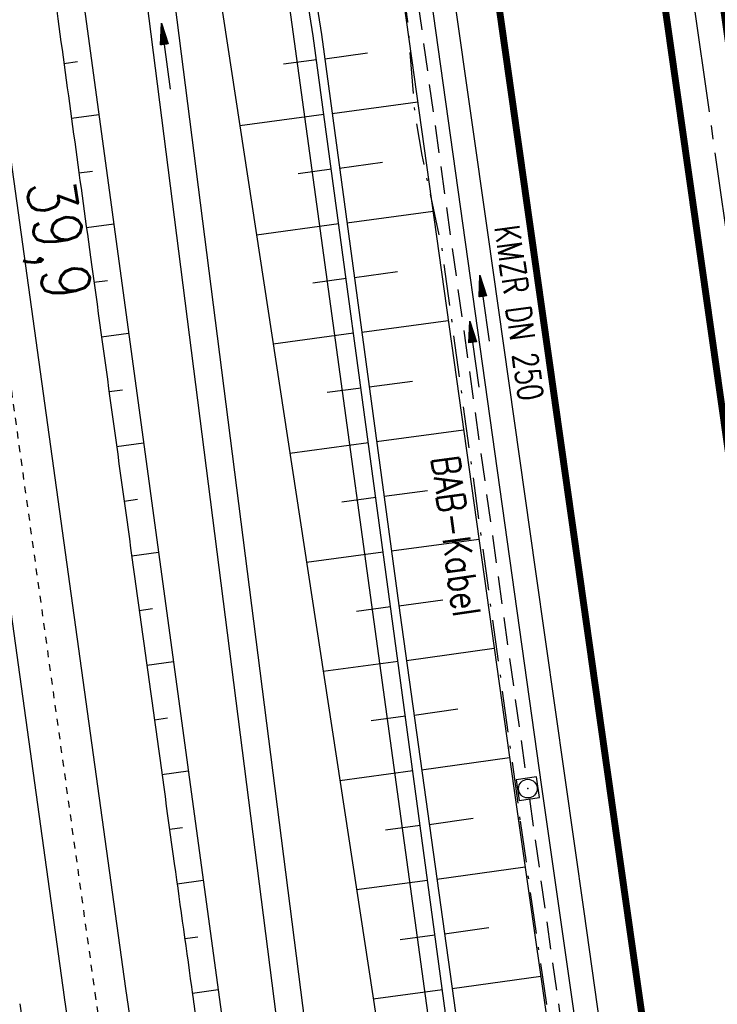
# Model space of a CAD drawing. Extents: x 446457 to 447032, y 444506 to 445688.
# Tile 28 of 83: x 446728 to 446778, y 444801 to 444872. Entities that reach past the tile are written whole.
import ezdxf
from ezdxf.enums import TextEntityAlignment as Align

# ---------------------------------------------------------------- set-up
doc = ezdxf.new("R2010")
doc.units = 0
doc.header["$LTSCALE"] = 2
doc.header["$MEASUREMENT"] = 0
for name, pattern in [('ACAD_ISO10W100W', [0.5, 0.25, -0.25]), ('ACHSE', [5.5, 4, -0.5, 0.5, -0.5]), ('AUSGEZOGEN', [0]), ('BAB-FM2', [2.6, 1.5, -0.5, 0.1, -0.5]), ('GESTRICH-X2', [1.5, 1, -0.5])]:
    doc.linetypes.add(name, pattern=pattern)
doc.layers.get('0').update_dxf_attribs({"linetype": 'AUSGEZOGEN'})
for name, color, linetype in [('203-GRENZL-BAB', 7, 'AUSGEZOGEN'), ('ACHSETOP', 250, 'ACHSE'), ('BAB_FM', 5, 'BAB-FM2'), ('BOESCHG', 250, 'AUSGEZOGEN'), ('DB-Bahnachse', 7, 'CONTINUOUS'), ('DB-Böschungen', 15, 'CONTINUOUS'), ('DB-Gleisachse', 7, 'CONTINUOUS'), ('DB-Kabelanlagen', 15, 'CONTINUOUS'), ('FBRTOP', 250, 'AUSGEZOGEN'), ('KANAL', 7, 'GESTRICH-X2'), ('MULDE', 250, 'AUSGEZOGEN'), ('PFEIL', 7, 'CONTINUOUS'), ('PFEILTOP', 200, 'AUSGEZOGEN'), ('SCHSYMBOL', 200, 'AUSGEZOGEN'), ('TEXTO', 4, 'CONTINUOUS')]:
    doc.layers.add(name, color=color, linetype=linetype)
doc.styles.add('ROMANS', font='romans.shx', dxfattribs={"width": 0.8})

# ---------------------------------------------------------------- blocks, each defined once
blk = doc.blocks.new('20')
blk.add_lwpolyline([(-0.754, -0.751), (0.754, -0.751), (0.754, 0.75), (-0.754, 0.75)], close=True)
blk.add_circle((0, 0), 0.676)
blk.add_point((0, 0))
blk = doc.blocks.new('PFEIL2')
at = {"color": 0}
for p, q in [((0.88, 0.002), (-2.401, -0.012)), ((0.881, -0.271), (0.879, 0.276)), ((0.879, 0.276), (2.429, 0.009)), ((0.911, 0.27), (0.879, 0.265)), ((0.965, 0.261), (0.879, 0.246)), ((1.019, 0.252), (0.879, 0.228)), ((1.073, 0.242), (0.879, 0.209)), ((1.127, 0.233), (0.879, 0.191)), ((1.181, 0.224), (0.879, 0.172)), ((1.235, 0.214), (0.879, 0.154)), ((1.289, 0.205), (0.879, 0.135)), ((1.343, 0.196), (0.879, 0.117)), ((1.397, 0.187), (0.879, 0.098)), ((1.451, 0.177), (0.879, 0.08)), ((1.505, 0.168), (0.879, 0.061)), ((1.559, 0.159), (0.88, 0.043)), ((1.613, 0.149), (0.88, 0.024)), ((1.668, 0.14), (0.88, 0.006)), ((1.722, 0.131), (0.88, -0.013)), ((1.776, 0.121), (0.88, -0.031)), ((1.83, 0.112), (0.88, -0.05)), ((1.884, 0.103), (0.88, -0.068)), ((1.938, 0.094), (0.88, -0.087)), ((1.992, 0.084), (0.88, -0.105)), ((2.046, 0.075), (0.88, -0.124)), ((2.1, 0.066), (0.88, -0.142)), ((2.154, 0.056), (0.88, -0.161)), ((2.208, 0.047), (0.88, -0.179)), ((2.262, 0.038), (0.881, -0.198)), ((2.316, 0.029), (0.881, -0.216)), ((2.37, 0.019), (0.881, -0.235)), ((2.424, 0.01), (0.881, -0.253)), ((2.429, 0.009), (0.881, -0.271))]:
    blk.add_line(p, q, dxfattribs=at)

msp = doc.modelspace()

# ---------------------------------------------------------------- linework, layer by layer
at = {"layer": '203-GRENZL-BAB', "flags": 128}
msp.add_lwpolyline([(446735.972, 444955.437), (446760.978, 444773.123)], dxfattribs=at)
at = {"layer": 'ACHSETOP', "color": 0}
msp.add_lwpolyline([(446727.829, 445217.172), (446745.371, 445093.409), (446759.404, 444994.398), (446773.437, 444895.388), (446790.978, 444771.625), (446808.52, 444647.862), (446822.553, 444548.851), (446824.482, 444535.242)], dxfattribs=at)
at = {"layer": 'BAB_FM', "flags": 128}
msp.add_lwpolyline([(446750.357, 444916.447), (446753.511, 444888.284), (446755.806, 444872.217), (446756.312, 444865.582), (446756.828, 444862.54), (446758.279, 444855.766), (446761.148, 444834.715), (446763.96, 444814.273)], dxfattribs=at)
at = {"layer": 'BAB_FM'}
msp.add_lwpolyline([(446763.96, 444814.273), (446768.46, 444782.786), (446771.319, 444762.583), (446773.319, 444748.218), (446774.063, 444742.877), (446776.155, 444738.118), (446776.993, 444735.815), (446777.924, 444729.818)], dxfattribs=at)
at = {"layer": 'BOESCHG'}
for p, q in [((446749.801, 444869.535), (446752.89, 444869.954)), ((446749.208, 444869.452), (446746.812, 444869.128)), ((446750.337, 444865.572), (446756.534, 444866.41)), ((446749.745, 444865.488), (446743.649, 444864.663)), ((446750.874, 444861.608), (446753.981, 444862.028)), ((446750.282, 444861.525), (446747.87, 444861.198)), ((446751.41, 444857.644), (446757.644, 444858.488)), ((446750.818, 444857.561), (446744.858, 444856.754)), ((446751.947, 444853.68), (446755.073, 444854.103)), ((446751.355, 444853.597), (446748.928, 444853.268)), ((446752.483, 444849.716), (446758.754, 444850.565)), ((446751.891, 444849.633), (446746.067, 444848.845)), ((446753.02, 444845.752), (446756.165, 444846.178)), ((446752.428, 444845.669), (446749.985, 444845.339)), ((446753.557, 444841.788), (446759.864, 444842.642)), ((446752.964, 444841.705), (446747.275, 444840.935)), ((446754.093, 444837.825), (446757.256, 444838.253)), ((446753.501, 444837.742), (446751.043, 444837.409)), ((446754.63, 444833.861), (446760.974, 444834.72)), ((446754.038, 444833.778), (446748.484, 444833.026)), ((446754.574, 444829.814), (446752.101, 444829.479)), ((446755.166, 444829.897), (446758.348, 444830.328)), ((446755.716, 444825.935), (446762.081, 444826.82)), ((446755.109, 444825.85), (446749.693, 444825.118)), ((446755.645, 444821.886), (446753.157, 444821.55)), ((446756.267, 444821.973), (446759.452, 444822.416)), ((446756.818, 444818.011), (446763.191, 444818.898)), ((446756.18, 444817.922), (446750.902, 444817.209)), ((446757.369, 444814.049), (446760.56, 444814.493)), ((446756.715, 444813.958), (446754.213, 444813.62)), ((446757.92, 444810.087), (446764.317, 444810.977)), ((446757.25, 444809.994), (446752.111, 444809.3)), ((446758.471, 444806.126), (446761.677, 444806.572)), ((446757.786, 444806.03), (446755.268, 444805.69)), ((446759.023, 444802.164), (446765.449, 444803.058)), ((446758.321, 444802.066), (446753.32, 444801.39))]:
    msp.add_line(p, q, dxfattribs=at)
at = {"layer": 'BOESCHG', "flags": 128}
for points in [[(446767.801, 444741.961), (446761.298, 444780.012), (446754.642, 444829.307), (446748.971, 444871.201), (446740.906, 444921.93), (446734.053, 444946.22), (446727.549, 444989.099), (446719.191, 445047.377), (446712.214, 445097.064), (446706.987, 445134.186), (446698.308, 445195.322), (446688.719, 445263.026), (446681.818, 445311.415), (446673.937, 445366.964), (446668.609, 445404.573), (446661.948, 445451.274), (446656.591, 445490.293), (446648.463, 445549.519), (446644.65, 445577.549)], [(446645.244, 445577.632), (446649.057, 445549.6), (446657.185, 445490.375), (446662.542, 445451.357), (446669.203, 445404.657), (446674.531, 445367.048), (446682.412, 445311.499), (446689.313, 445263.11), (446698.902, 445195.406), (446707.581, 445134.27), (446712.808, 445097.148), (446719.785, 445047.462), (446728.143, 444989.187), (446734.639, 444946.346), (446741.491, 444922.058), (446749.564, 444871.288), (446755.236, 444829.387), (446762.088, 444780.134), (446768.59, 444742.093)], [(446723.587, 444944.87), (446726.197, 444918.512), (446750.777, 444738.272), (446752.581, 444730.261)]]:
    msp.add_lwpolyline(points, dxfattribs=at)
at = {"layer": 'BOESCHG'}
msp.add_lwpolyline([(446732.992, 444928.703), (446735.17, 444920.137), (446762.603, 444740.652)], dxfattribs=at)
at = {"layer": 'DB-Bahnachse', "linetype": 'ACAD_ISO10W100W'}
for p, q in [((446725.993, 444853.404), (446733.142, 444801.839)), ((446733.142, 444801.839), (446739.558, 444757.357))]:
    msp.add_line(p, q, dxfattribs=at)
at = {"layer": 'DB-Böschungen'}
for p, q in [((446730.903, 444869.182), (446731.896, 444869.318)), ((446731.447, 444865.22), (446733.429, 444865.49)), ((446731.991, 444861.257), (446732.98, 444861.392)), ((446732.535, 444857.294), (446734.51, 444857.563)), ((446733.08, 444853.331), (446734.065, 444853.466)), ((446733.626, 444849.369), (446735.591, 444849.637)), ((446734.171, 444845.406), (446735.151, 444845.54)), ((446734.718, 444841.443), (446736.672, 444841.71)), ((446735.264, 444837.481), (446736.238, 444837.614)), ((446735.811, 444833.518), (446737.753, 444833.783)), ((446736.358, 444829.556), (446737.326, 444829.688)), ((446736.906, 444825.594), (446738.834, 444825.857)), ((446737.454, 444821.632), (446738.414, 444821.762)), ((446738.003, 444817.669), (446739.915, 444817.93)), ((446738.552, 444813.707), (446739.504, 444813.837)), ((446739.102, 444809.745), (446740.996, 444810.003)), ((446739.654, 444805.783), (446740.595, 444805.912)), ((446740.208, 444801.822), (446742.077, 444802.077))]:
    msp.add_line(p, q, dxfattribs=at)
msp.add_lwpolyline([(446720.197, 444947.158, 0), (446720.588, 444944.34, -0.000021), (446721.861, 444935.165, -0.000029), (446722.786, 444928.49, -0.002076), (446723.586, 444922.54, 0.002062), (446724.385, 444916.59, 0.000001), (446725.21, 444910.64, -0.000001), (446726.034, 444904.69), (446727.684, 444892.79, -0.000854), (446728.612, 444886.001, 0.000446), (446730.382, 444872.99, 0.000157), (446732.831, 444855.14, 0.000129), (446735.829, 444833.389, 0.000159), (446738.898, 444811.216, 0.000371), (446740.226, 444801.689, 0.000108), (446740.815, 444797.499, 0.000023), (446743.574, 444777.889, 0.000089), (446747.32, 444751.314, 0.000421), (446748.115, 444745.715, 0.00098), (446748.299, 444744.447, -0.000042), (446752.686, 444714.558, -0.000256), (446753.859, 444706.53, -0.000116), (446756.426, 444688.877)], format="xyb", dxfattribs=at)
at = {"layer": 'DB-Gleisachse', "linetype": 'Continuous'}
for p, q in [((446717.561, 444930.599), (446735.371, 444802.148)), ((446713.104, 444929.981), (446730.914, 444801.53)), ((446735.369, 444802.161), (446750.449, 444697.605)), ((446730.915, 444801.518), (446745.157, 444702.767))]:
    msp.add_line(p, q, dxfattribs=at)
at = {"layer": 'DB-Kabelanlagen', "linetype": 'Continuous'}
msp.add_line((446727.699, 444801.054), (446742.971, 444695.158), dxfattribs=at)
at = {"layer": 'FBRTOP', "const_width": 0.5}
for points in [[(446727.61, 445203.657, 0.000005), (446731.551, 445175.831, 0.000006)], [(446734.439, 445155.439, 0.000005), (446738.345, 445127.869, 0.000006), (446741.348, 445106.672, 0.000262)], [(446741.69, 445219.137, -0.000001), (446752.968, 445139.575, -0.000002), (446759.232, 445095.374), (446773.265, 444996.363), (446787.298, 444897.353, -0.000001), (446796.069, 444835.471, 0.000001), (446804.839, 444773.59, 0.000003), (446813.61, 444711.708, -0.000002), (446822.381, 444649.827, -0.000001), (446829.398, 444600.321, 0.000001), (446836.414, 444550.816, 0.000001), (446838.343, 444537.206, -0.000003)], [(446713.968, 445215.207, -0.000001), (446725.245, 445135.645, -0.000002), (446731.51, 445091.444), (446745.543, 444992.433), (446759.576, 444893.423, -0.000001), (446768.346, 444831.542, 0.000001), (446777.117, 444769.66, 0.000003), (446785.888, 444707.779, -0.000002), (446794.659, 444645.897, -0.000001), (446801.675, 444596.392, 0.000001), (446808.692, 444546.886, 0.000001), (446810.62, 444533.277, -0.000003)], [(446769.381, 444909.081, 0.000143), (446772.833, 444884.705, 0.000117), (446776.395, 444859.645, -0.00009), (446779.957, 444834.586, -0.000035), (446781.73, 444822.091, -0.000036), (446783.438, 444810.04, -0.000285), (446784.88, 444799.819, 0.000197), (446786.968, 444785.001, 0.000526), (446790.163, 444762.559, -0.000443), (446793.963, 444735.904, -0.000393), (446797.87, 444708.162, 0.000518), (446800.837, 444687.137, 0.000013), (446804.379, 444662.224, 0.000014), (446807.839, 444637.901, 0.000003), (446809.638, 444625.258, 0.000005), (446810.731, 444617.575, 0.000318)]]:
    msp.add_lwpolyline(points, format="xyb", dxfattribs=at)
at = {"layer": 'FBRTOP', "const_width": 0.5, "flags": 128}
msp.add_lwpolyline([(446675.464, 445601.135, -0.000029), (446678.25, 445581.617, -0.000083), (446679.221, 445574.799), (446686.226, 445525.578, -0.000461), (446689.716, 445500.849, 0.000412), (446693.207, 445476.12, 0.000274), (446696.649, 445451.977, -0.000308), (446700.09, 445427.835, -0.000041), (446704.161, 445399.134, -0.000053), (446707.341, 445376.683, -0.000068), (446710.752, 445352.56, 0.000201), (446714.163, 445328.437, 0.000066), (446717.769, 445303.036, -0.000029), (446721.374, 445277.636, -0.000013), (446726.042, 445244.733, -0.000025), (446728.415, 445227.994, -0.000188), (446731.776, 445204.216, 0.000116), (446735.137, 445180.439, 0.000098), (446738.601, 445156.005, -0.000125), (446742.066, 445131.571, -0.00007), (446745.54, 445107.001, 0.000053), (446749.014, 445082.431, 0.000033), (446753.825, 445048.448, 0.00007), (446756.101, 445032.394, 0.000049), (446757.103, 445025.342, 0.000008), (446763.022, 444983.696, 0.000035), (446769.863, 444935.597, 0.000241), (446770.853, 444928.663, 0.000398), (446771.036, 444927.389, -0.000146), (446771.22, 444926.116, -0.001113), (446773.396, 444910.738, 0.00067), (446776.99, 444885.182), (446784.076, 444835.289, -0.000024), (446786.402, 444818.904, -0.000012), (446791.075, 444785.975)], format="xyb", dxfattribs=at)
at = {"layer": 'FBRTOP'}
msp.add_lwpolyline([(446744.661, 445219.558, -0.000001), (446755.938, 445139.996, -0.000002), (446762.203, 445095.795), (446776.236, 444996.784), (446790.269, 444897.774, -0.000001), (446799.039, 444835.892, 0.000001), (446807.81, 444774.011, 0.000003), (446816.581, 444712.129, -0.000002), (446825.352, 444650.248, -0.000001), (446832.368, 444600.742, 0.000001), (446839.385, 444551.237, 0.000001), (446841.314, 444537.627, -0.000003)], format="xyb", dxfattribs=at)
at = {"layer": 'FBRTOP', "flags": 128}
msp.add_lwpolyline([(446751.088, 444930.986), (446751.888, 444925.267), (446754.573, 444906.358), (446757.961, 444882.402), (446761.586, 444856.946), (446765.06, 444832.373), (446768.579, 444807.741), (446772.055, 444782.961), (446775.573, 444758.453), (446779.031, 444733.878), (446782.509, 444709.246), (446784.24, 444696.93), (446786.021, 444684.548), (446787.78, 444672.221), (446789.511, 444659.873), (446791.251, 444647.58), (446793.004, 444635.179), (446794.779, 444622.902), (446796.519, 444610.487), (446798.313, 444598.209), (446800.05, 444585.9), (446801.541, 444575.397), (446805.283, 444548.901), (446807.032, 444536.59), (446807.568, 444532.844)], dxfattribs=at)
at = {"layer": 'KANAL'}
for p, q in [((446754.469, 444888.469), (446764.406, 444817.375)), ((446764.625, 444815.906), (446774.625, 444745.25))]:
    msp.add_line(p, q, dxfattribs=at)
at = {"layer": 'MULDE', "flags": 128}
for points in [[(446632.76, 445584.791), (446633.608, 445574.921), (446665.24, 445365.128), (446698.143, 445133.144), (446718.794, 444974.009), (446724.156, 444947.458), (446728.66, 444934.055), (446731.066, 444919.455), (446754.11, 444738.705), (446755.213, 444731.313)], [(446634.752, 445584.963), (446635.596, 445575.155), (446667.218, 445365.418), (446700.125, 445133.414), (446720.768, 444974.337), (446726.092, 444947.976), (446730.608, 444934.539), (446733.046, 444919.745), (446756.092, 444738.979), (446757.191, 444731.609)]]:
    msp.add_lwpolyline(points, dxfattribs=at)
msp.add_lwpolyline([(446655.38, 445579.089), (446655.562, 445577.599), (446664.661, 445513.439, 0.000111), (446664.661, 445513.438), (446674.016, 445447.685), (446683.45, 445381.918), (446685.67, 445367.192), (446692.019, 445321.074), (446702.162, 445249.877), (446712.351, 445177.345), (446717.884, 445137.416), (446722.601, 445105.661), (446732.645, 445033.351), (446742.506, 444964.091), (446742.894, 444960.738), (446753.36, 444889.065), (446763.527, 444816.503), (446773.642, 444745.743), (446773.725, 444744.445)], format="xyb", dxfattribs=at)
at = {"layer": 'MULDE'}
msp.add_lwpolyline([(446750.459, 444922.773), (446755.34, 444889.349), (446765.507, 444816.783), (446775.632, 444745.949), (446775.721, 444744.573)], dxfattribs=at)

# ---------------------------------------------------------------- block references
at = {"layer": 'PFEIL', "rotation": 97.97580000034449}
msp.add_blockref('PFEIL2', (446761.375, 444851.441), dxfattribs=at)
at = {"layer": 'PFEILTOP'}
for p, rotation in [((446738.284, 444869.695), 97.12624863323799), ((446760.635, 444848.119), 97.63172588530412)]:
    msp.add_blockref('PFEIL2', p, dxfattribs=dict(at, rotation=rotation))
at = {"layer": 'SCHSYMBOL', "rotation": 278.0671}
msp.add_blockref('20', (446764.517, 444816.643), dxfattribs=at)

# ---------------------------------------------------------------- texts
at = {"layer": 'BAB_FM', "style": 'ROMANS', "width": 0.8}
msp.add_text('BAB-Kabel', height=2, rotation=277.74274, dxfattribs=at).set_placement((446757.53, 444840.616))
at = {"layer": 'DB-Bahnachse', "linetype": 'Continuous', "style": 'ROMANS', "oblique": 360, "width": 0.8337}
msp.add_text('39,9', height=3.5, rotation=279.07546, dxfattribs=at).set_placement((446728.136, 444860.485))
at = {"layer": 'TEXTO', "style": 'ROMANS', "width": 0.75}
msp.add_text('KMZR DN 250', height=1.8, rotation=277.9758, dxfattribs=at).set_placement((446762.989, 444850.995), align=Align.CENTER)

doc.saveas('drawing.dxf')
